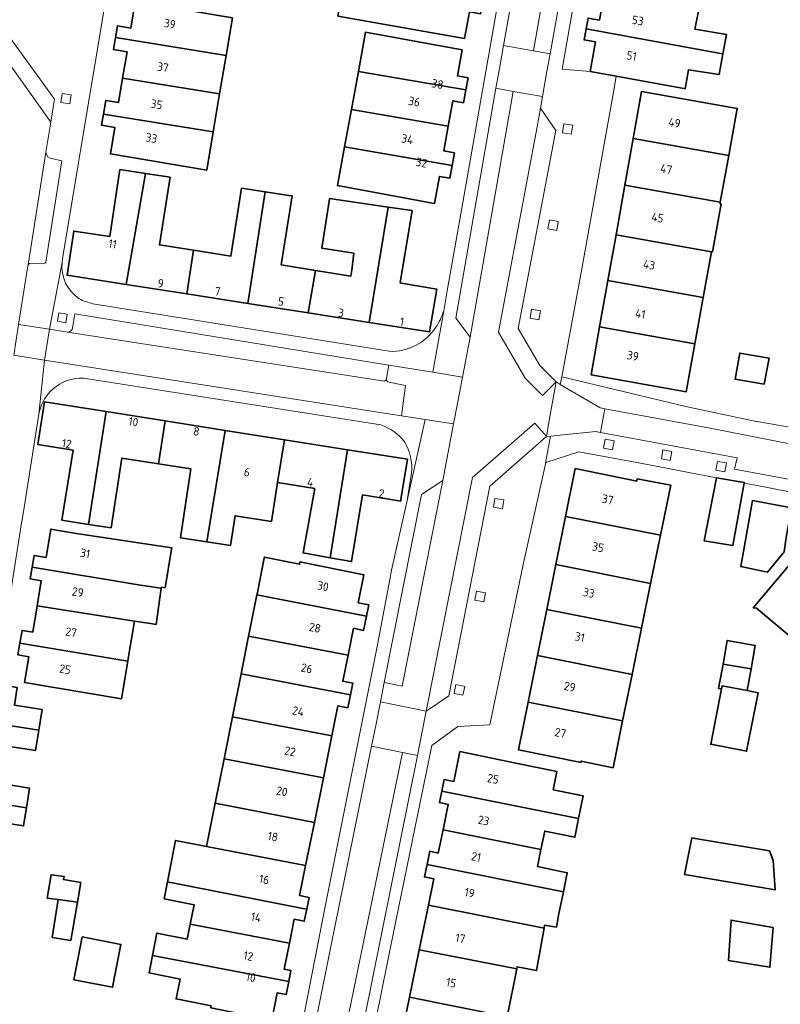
# Model space of a CAD drawing. Extents: x 151587 to 155483, y 462503 to 464608.
# Tile 103 of 236: x 153371 to 153451, y 463353 to 463457. Entities that reach past the tile are written whole.
import ezdxf
from ezdxf.enums import TextEntityAlignment as Align

# ---------------------------------------------------------------- set-up
doc = ezdxf.new("R2010")
doc.units = 0
doc.header["$LTSCALE"] = 0.5
for name, color, linetype, lineweight in [('B-RO-GR-GROENVOORZIENING-GV', 251, 'CONTINUOUS', 18), ('B-RO-OG-BEBOUWING-GV', 6, 'CONTINUOUS', 35), ('B-RO-OG-BEBOUWING-T18', 1, 'CONTINUOUS', 18), ('B-RO-VH-VERHARDING_BEDRIJFSVLOERPLAAT-GV', 251, 'CONTINUOUS', 18), ('B-RO-VH-VERHARDING_BETONSTRAATSTEEN-GV', 251, 'CONTINUOUS', 18), ('B-RO-VH-VERHARDING_STRAATBAKSTEEN-GV', 251, 'CONTINUOUS', 18), ('B-RO-VH-VERHARDING_TEGEL-GV', 251, 'CONTINUOUS', 18)]:
    doc.layers.add(name, color=color, linetype=linetype, lineweight=lineweight)
doc.styles.add('NLCS-ISO-M200-T18', font='NLCS-ISO.ttf', dxfattribs={"height": 0.36})

msp = doc.modelspace()

# ---------------------------------------------------------------- linework, layer by layer
at = {"layer": 'B-RO-GR-GROENVOORZIENING-GV', "flags": 128}
for points in [[(153375.295, 463448.566), (153376.246, 463448.432), (153376.381, 463449.383), (153375.43, 463449.517)], [(153428.417, 463446.323), (153428.251, 463445.377), (153429.197, 463445.211), (153429.363, 463446.157)], [(153426.881, 463436.163), (153426.716, 463435.217), (153427.662, 463435.05), (153427.827, 463435.996)], [(153425.005, 463426.73), (153424.839, 463425.784), (153425.785, 463425.617), (153425.951, 463426.563)], [(153374.933, 463425.456), (153375.821, 463425.311), (153375.966, 463426.199), (153375.077, 463426.344)], [(153432.768, 463412.996), (153432.602, 463412.05), (153433.548, 463411.883), (153433.714, 463412.829)], [(153438.873, 463411.874), (153438.707, 463410.928), (153439.653, 463410.761), (153439.819, 463411.707)], [(153444.621, 463410.662), (153444.455, 463409.716), (153445.401, 463409.549), (153445.567, 463410.495)], [(153421.137, 463406.754), (153420.971, 463405.808), (153421.917, 463405.641), (153422.083, 463406.587)], [(153419.174, 463396.934), (153419.012, 463395.987), (153419.958, 463395.823), (153420.121, 463396.77)], [(153417.013, 463387.086), (153416.82, 463386.146), (153417.76, 463385.951), (153417.954, 463386.892)]]:
    msp.add_lwpolyline(points, close=True, dxfattribs=at)
at = {"layer": 'B-RO-OG-BEBOUWING-GV', "flags": 128}
for points in [[(153404.558, 463457.685), (153407.736, 463457.126), (153417.937, 463455.332), (153418.434, 463458.158), (153419.611, 463457.951), (153419.84, 463459.254), (153405.287, 463461.833), (153404.912, 463459.699)], [(153430.76, 463456.342), (153445.154, 463453.724), (153445.203, 463453.716), (153445.581, 463455.762), (153442.257, 463456.303), (153442.615, 463458.23), (153432.658, 463460.042), (153432.168, 463457.273), (153430.969, 463457.491)], [(153393.407, 463457.495), (153383.145, 463459.229), (153382.674, 463456.423), (153381.277, 463456.658), (153381.072, 463455.435), (153392.741, 463453.527)], [(153406.722, 463451.842), (153418.062, 463449.893), (153418.296, 463451.163), (153417.171, 463451.37), (153417.675, 463454.115), (153407.484, 463455.988)], [(153445.203, 463453.716), (153445.154, 463453.724), (153430.76, 463456.342), (153430.55, 463455.185), (153431.767, 463454.963), (153431.2, 463451.847), (153433.948, 463451.347), (153441.084, 463450.049), (153441.231, 463450.019), (153441.581, 463452.033), (153444.797, 463451.519)], [(153392.741, 463453.527), (153381.072, 463455.435), (153380.857, 463454.153), (153382.287, 463453.913), (153381.822, 463451.144), (153392.06, 463449.47)], [(153406.722, 463451.842), (153405.985, 463447.832), (153416.205, 463446.062), (153416.699, 463448.747), (153417.814, 463448.542), (153418.062, 463449.893)], [(153391.39, 463445.475), (153392.06, 463449.47), (153381.822, 463451.144), (153381.389, 463448.565), (153380.04, 463448.791), (153379.795, 463447.331)], [(153435.734, 463444.775), (153445.818, 463442.973), (153446.711, 463447.947), (153436.62, 463449.746)], [(153391.39, 463445.475), (153379.795, 463447.331), (153379.6, 463446.169), (153381.003, 463445.933), (153380.534, 463443.142), (153390.712, 463441.434)], [(153405.261, 463443.887), (153416.608, 463441.915), (153416.852, 463443.241), (153415.725, 463443.448), (153416.205, 463446.062), (153405.985, 463447.832)], [(153434.853, 463439.832), (153444.931, 463438.031), (153445.818, 463442.973), (153435.734, 463444.775)], [(153416.608, 463441.915), (153405.261, 463443.887), (153404.507, 463439.785), (153414.558, 463437.938), (153414.767, 463437.9), (153415.293, 463440.761), (153416.36, 463440.564)], [(153382.185, 463429.354), (153384.223, 463441.079), (153381.541, 463441.502), (153380.469, 463434.419), (153376.67, 463434.994), (153375.963, 463430.328)], [(153389.315, 463432.964), (153385.711, 463433.533), (153386.837, 463440.667), (153384.223, 463441.079), (153382.185, 463429.354), (153388.59, 463428.351)], [(153389.315, 463432.964), (153388.59, 463428.351), (153395.027, 463427.343), (153396.873, 463439.141), (153394.39, 463439.533), (153393.256, 463432.342), (153390.177, 463432.828)], [(153401.425, 463426.342), (153402.171, 463430.839), (153398.55, 463431.427), (153399.731, 463438.697), (153399.36, 463438.748), (153396.873, 463439.141), (153395.027, 463427.343)], [(153434.853, 463439.832), (153433.92, 463434.601), (153443.993, 463432.805), (153444.101, 463432.79), (153445.013, 463437.862), (153444.904, 463437.88), (153444.931, 463438.031)], [(153409.863, 463437.52), (153403.679, 463438.423), (153403.639, 463438.162), (153402.868, 463433.18), (153406.246, 463432.639), (153406.029, 463430.855), (153405.927, 463430.229), (153402.171, 463430.839), (153401.425, 463426.342), (153407.856, 463425.335)], [(153409.863, 463437.52), (153407.856, 463425.335), (153414.239, 463424.336), (153414.991, 463428.866), (153411.268, 463429.484), (153411.143, 463429.505), (153412.382, 463437.152)], [(153443.993, 463432.805), (153433.92, 463434.601), (153433.056, 463429.757), (153443.123, 463427.958)], [(153443.123, 463427.958), (153433.056, 463429.757), (153432.187, 463424.881), (153442.248, 463423.083)], [(153432.187, 463424.881), (153431.283, 463419.81), (153441.339, 463418.017), (153442.248, 463423.083)], [(153450.072, 463421.557), (153446.991, 463422.098), (153446.49, 463419.328), (153449.558, 463418.827), (153449.804, 463420.134)], [(153375.412, 463404.452), (153378.217, 463404.005), (153380.076, 463415.919), (153373.585, 463416.947), (153372.866, 463412.434), (153376.59, 463411.841)], [(153380.604, 463403.625), (153381.732, 463410.987), (153385.602, 463410.394), (153386.32, 463414.931), (153380.076, 463415.919), (153378.217, 463404.005)], [(153385.602, 463410.394), (153389.041, 463409.867), (153387.926, 463402.585), (153390.719, 463402.157), (153392.636, 463413.931), (153386.32, 463414.931)], [(153398.177, 463408.412), (153398.914, 463412.937), (153392.636, 463413.931), (153390.719, 463402.157), (153393.214, 463401.775), (153393.695, 463404.916), (153397.529, 463404.31)], [(153403.721, 463400.481), (153405.555, 463411.886), (153398.914, 463412.937), (153398.177, 463408.412), (153402.106, 463407.791), (153400.878, 463400.995)], [(153411.181, 463406.458), (153411.209, 463406.627), (153411.909, 463410.88), (153405.555, 463411.886), (153403.721, 463400.481), (153405.997, 463400.069), (153407.159, 463407.121)], [(153428.595, 463404.825), (153438.619, 463402.875), (153439.692, 463408.138), (153436.152, 463408.814), (153436.104, 463408.581), (153429.621, 463409.894)], [(153444.536, 463408.917), (153444.501, 463408.735), (153443.238, 463402.27), (153446.238, 463401.756), (153447.408, 463408.17), (153447.441, 463408.353), (153447.456, 463408.431)], [(153448.346, 463406.534), (153447.48, 463401.753), (153447.08, 463399.541), (153449.924, 463398.941), (153451.667, 463401.109), (153451.895, 463402.623), (153452.442, 463405.754)], [(153438.619, 463402.875), (153428.595, 463404.825), (153427.567, 463399.749), (153437.576, 463397.767)], [(153372.278, 463399.466), (153383.725, 463397.587), (153385.903, 463397.281), (153385.91, 463397.334), (153385.936, 463397.37), (153386.314, 463397.316), (153386.992, 463401.379), (153387.018, 463401.532), (153376.719, 463403.083), (153374.245, 463403.5), (153373.741, 463400.511), (153372.489, 463400.722)], [(153454.326, 463402.177), (153448.401, 463395.172), (153448.747, 463395.143), (153452.494, 463392.002), (153459.86, 463400.711), (153455.887, 463404.04)], [(153395.993, 463396.545), (153407.568, 463394.297), (153407.809, 463395.489), (153406.7, 463395.714), (153407.297, 463398.665), (153400.549, 463400.031), (153400.509, 463399.787), (153396.792, 463400.546), (153396.771, 463400.441), (153396.011, 463396.634)], [(153372.278, 463399.466), (153372.072, 463398.244), (153373.238, 463398.048), (153372.794, 463395.408), (153383.09, 463393.783), (153384.763, 463393.519), (153385.362, 463393.438), (153385.903, 463397.281), (153383.725, 463397.587)], [(153437.576, 463397.767), (153427.567, 463399.749), (153426.61, 463395.025), (153436.614, 463393.048)], [(153405.622, 463390.183), (153406.197, 463393.027), (153407.267, 463392.81), (153407.568, 463394.297), (153395.993, 463396.545), (153395.188, 463392.515), (153395.126, 463392.206)], [(153372.794, 463395.408), (153372.325, 463392.622), (153371.205, 463392.81), (153370.978, 463391.463), (153382.374, 463389.568), (153382.417, 463389.821), (153383.09, 463393.783)], [(153425.621, 463390.137), (153435.617, 463388.159), (153436.614, 463393.048), (153426.61, 463395.025)], [(153405.622, 463390.183), (153395.126, 463392.206), (153394.328, 463388.211), (153405.867, 463385.998), (153406.115, 463387.222), (153405.066, 463387.434)], [(153382.374, 463389.568), (153370.978, 463391.463), (153370.768, 463390.214), (153371.915, 463390.021), (153371.458, 463387.309), (153381.704, 463385.584)], [(153445.217, 463389.252), (153448.176, 463388.759), (153448.609, 463391.224), (153445.67, 463391.754)], [(153435.617, 463388.159), (153425.621, 463390.137), (153424.627, 463385.227), (153434.615, 463383.25)], [(153445.059, 463386.632), (153445.122, 463386.956), (153447.769, 463386.443), (153448.176, 463388.759), (153445.217, 463389.252), (153444.75, 463386.672)], [(153358.233, 463384.581), (153372.988, 463382.274), (153373.336, 463384.442), (153370.394, 463384.922), (153370.696, 463386.77), (153360.352, 463388.459), (153359.898, 463385.626), (153358.438, 463385.86)], [(153403.916, 463381.664), (153404.56, 463384.849), (153405.592, 463384.64), (153405.867, 463385.998), (153394.328, 463388.211), (153393.422, 463383.677)], [(153447.769, 463386.443), (153445.122, 463386.956), (153445.059, 463386.632), (153443.923, 463380.77), (153447.712, 463380.036), (153448.91, 463386.222)], [(153424.627, 463385.227), (153423.609, 463380.201), (153430.226, 463378.862), (153430.255, 463379.004), (153433.606, 463378.301), (153434.615, 463383.25)], [(153358.233, 463384.581), (153358.027, 463383.292), (153359.444, 463383.064), (153359.002, 463380.307), (153369.343, 463378.654), (153369.658, 463380.588), (153372.639, 463380.101), (153372.988, 463382.274)], [(153403.916, 463381.664), (153393.422, 463383.677), (153392.537, 463379.246), (153403.017, 463377.222)], [(153359.002, 463380.307), (153358.562, 463377.56), (153357.142, 463377.788), (153356.925, 463376.435), (153371.672, 463374.067), (153372.002, 463376.126), (153369.01, 463376.616), (153369.074, 463377.007), (153369.343, 463378.654)], [(153429.961, 463372.931), (153430.451, 463375.323), (153427.289, 463375.97), (153427.683, 463377.897), (153423.324, 463378.789), (153417.439, 463379.994), (153416.797, 463376.859), (153415.773, 463377.069), (153415.517, 463375.821)], [(153403.017, 463377.222), (153392.537, 463379.246), (153391.602, 463374.564), (153402.065, 463372.517)], [(153357.68, 463372.178), (153368.068, 463370.536), (153368.081, 463370.617), (153368.409, 463372.625), (153371.363, 463372.143), (153371.64, 463373.87), (153371.672, 463374.067), (153356.925, 463376.435), (153356.758, 463375.396), (153358.16, 463375.171)], [(153415.517, 463375.821), (153415.271, 463374.618), (153416.209, 463374.426), (153415.658, 463371.732), (153425.992, 463369.664), (153426.396, 463371.605), (153429.555, 463370.947), (153429.961, 463372.931)], [(153402.065, 463372.517), (153391.602, 463374.564), (153390.686, 463369.976), (153401.142, 463367.954)], [(153413.963, 463368.076), (153428.363, 463365.194), (153428.776, 463367.211), (153425.619, 463367.87), (153425.992, 463369.664), (153415.658, 463371.732), (153415.156, 463369.28), (153414.248, 463369.466)], [(153401.142, 463367.954), (153390.686, 463369.976), (153389.252, 463370.253), (153387.405, 463370.61), (153386.563, 463366.258), (153400.841, 463363.426), (153401.256, 463363.342), (153401.511, 463364.605), (153400.505, 463364.808)], [(153450.118, 463369.508), (153442.28, 463370.834), (153441.929, 463370.888), (153441.145, 463367.023), (153450.739, 463365.4), (153450.523, 463368.508)], [(153414.114, 463363.793), (153426.315, 463361.352), (153426.368, 463361.649), (153427.633, 463361.465), (153427.896, 463362.909), (153428.363, 463365.194), (153413.963, 463368.076), (153413.694, 463366.764), (153414.681, 463366.562)], [(153375.013, 463364.391), (153377.046, 463364.112), (153377.406, 463366.186), (153375.572, 463366.475), (153375.655, 463366.806), (153374.261, 463366.992), (153373.861, 463364.504)], [(153386.563, 463366.258), (153386.204, 463364.461), (153389.37, 463363.828), (153388.96, 463361.777), (153399.444, 463359.771), (153399.947, 463362.292), (153401.001, 463362.082), (153401.256, 463363.342), (153400.841, 463363.426)], [(153377.046, 463364.112), (153375.013, 463364.391), (153374.392, 463360.361), (153376.344, 463360.062)], [(153426.315, 463361.352), (153414.114, 463363.793), (153413.146, 463359.062), (153423.431, 463357.055), (153423.475, 463357.273), (153425.507, 463356.867)], [(153450.479, 463361.417), (153446.062, 463362.198), (153445.792, 463357.941), (153450.154, 463357.218), (153450.168, 463357.216), (153450.511, 463361.411)], [(153384.976, 463358.46), (153399.367, 463355.725), (153399.596, 463356.872), (153398.893, 463357.013), (153399.444, 463359.771), (153388.96, 463361.777), (153388.644, 463360.195), (153385.45, 463360.833)], [(153377.558, 463360.429), (153376.678, 463355.896), (153380.759, 463355.103), (153381.639, 463359.636)], [(153413.146, 463359.062), (153412.119, 463354.046), (153422.417, 463351.985), (153423.431, 463357.055)], [(153399.367, 463355.725), (153384.976, 463358.46), (153384.61, 463356.627), (153387.882, 463355.973), (153387.463, 463353.875), (153391.182, 463353.132), (153391.142, 463352.932), (153397.575, 463351.647), (153398.149, 463354.522), (153399.089, 463354.334)], [(153412.119, 463354.046), (153411.105, 463349.092), (153421.425, 463347.026), (153422.417, 463351.985)]]:
    msp.add_lwpolyline(points, close=True, dxfattribs=at)
at = {"layer": 'B-RO-VH-VERHARDING_BEDRIJFSVLOERPLAAT-GV', "flags": 128}
for points in [[(153426.161, 463449.189), (153426.56, 463451.453), (153426.959, 463453.715), (153425.188, 463454.035), (153422.051, 463454.595), (153421.647, 463452.331), (153421.242, 463450.066), (153423.073, 463449.742)], [(153409.044, 463385.275), (153408.576, 463382.922), (153408.108, 463380.568), (153411.384, 463379.915), (153412.94, 463379.606), (153413.409, 463381.96), (153413.869, 463384.27)]]:
    msp.add_lwpolyline(points, close=True, dxfattribs=at)
at = {"layer": 'B-RO-VH-VERHARDING_BETONSTRAATSTEEN-GV', "flags": 128}
for points in [[(153425.188, 463454.035), (153427.286, 463465.951), (153430.771, 463485.275), (153439.944, 463538.035), (153436.847, 463538.591), (153434.807, 463526.815), (153431.825, 463510.222), (153430.058, 463500), (153425.709, 463475.067), (153422.051, 463454.595)], [(153441.713, 463537.715), (153439.944, 463538.035), (153430.771, 463485.275), (153427.286, 463465.951), (153425.188, 463454.035), (153426.959, 463453.715), (153432.542, 463484.962), (153435.159, 463500)], [(153366.602, 463457.213), (153374.231, 463446.475), (153374.624, 463448.909), (153368.687, 463457.098)], [(153427.593, 463419.044), (153426.171, 463417.626), (153424.339, 463419.466), (153421.499, 463424.306), (153425.597, 463445.999), (153425.948, 463447.981), (153426.161, 463449.189), (153423.073, 463449.742), (153418.508, 463423.782), (153417.708, 463419.564), (153417.211, 463416.946), (153416.771, 463414.617), (153415.642, 463408.653), (153411.344, 463386.915), (153409.446, 463387.293), (153409.044, 463385.275), (153413.869, 463384.27), (153418.779, 463408.942), (153425.344, 463414.684), (153426.566, 463413.288), (153426.971, 463415.564)], [(153418.508, 463423.782), (153423.073, 463449.742), (153421.242, 463450.066), (153416.993, 463425.798)], [(153425.948, 463447.981), (153425.597, 463445.999), (153421.499, 463424.306), (153424.339, 463419.466), (153426.171, 463417.626), (153427.593, 463419.044), (153425.869, 463420.776), (153423.571, 463424.691), (153427.565, 463445.627)], [(153371.839, 463431.419), (153371.995, 463431.577), (153373.308, 463431.513), (153373.605, 463431.581), (153373.72, 463431.697), (153375.412, 463442.422), (153374.158, 463442.671), (153373.936, 463442.822), (153373.767, 463443.079), (153373.724, 463443.328)], [(153413.869, 463384.27), (153416.278, 463385.887), (153420.584, 463408.053), (153426.566, 463413.288), (153425.344, 463414.684), (153418.779, 463408.942)], [(153415.642, 463408.653), (153413.395, 463407.15), (153409.446, 463387.293), (153411.344, 463386.915)], [(153396.161, 463305.989), (153397.931, 463314.577), (153399.646, 463314.235), (153403.535, 463333.124), (153401.824, 463333.479), (153411.384, 463379.915), (153408.108, 463380.568), (153403.814, 463359.419), (153393.183, 463306.538)], [(153403.535, 463333.124), (153406.377, 463346.925), (153412.94, 463379.606), (153411.384, 463379.915), (153401.824, 463333.479)]]:
    msp.add_lwpolyline(points, close=True, dxfattribs=at)
for points in [[(153370.83, 463425.117), (153371.807, 463431.317), (153371.839, 463431.419), (153373.724, 463443.328), (153374.231, 463446.475), (153366.602, 463457.213)], [(153376.015, 463424.318), (153409.486, 463419.142), (153409.66, 463419.276), (153409.944, 463420.835), (153376.79, 463426.234), (153376.545, 463424.76)], [(153461.776, 463409.504), (153454.837, 463411.101), (153454.954, 463411.994), (153443.846, 463414.15), (153432.722, 463416.215), (153432.282, 463413.713), (153446.709, 463411.029), (153446.443, 463409.837), (153461.81, 463406.973), (153462.436, 463406.617), (153480.441, 463391.669), (153480.949, 463390.955), (153487.616, 463372.775), (153490.331, 463373.633), (153493.107, 463364.566), (153494.573, 463360.073), (153495.235, 463356.606), (153495.276, 463356.39), (153495.533, 463355.043)]]:
    msp.add_lwpolyline(points, dxfattribs=at)
at = {"layer": 'B-RO-VH-VERHARDING_BETONSTRAATSTEEN-GV'}
msp.add_lwpolyline([(153376.545, 463424.76, -0.4033394), (153376.015, 463424.318)], format="xyb", dxfattribs=at)
at = {"layer": 'B-RO-VH-VERHARDING_STRAATBAKSTEEN-GV', "flags": 128}
for points in [[(153374.095, 463424.62), (153373.588, 463421.355), (153411.273, 463415.475), (153411.691, 463418.688), (153409.775, 463419.075), (153409.66, 463419.276), (153409.486, 463419.142), (153376.015, 463424.318), (153375.989, 463424.32)], [(153428.037, 463418.784), (153427.593, 463419.044), (153426.971, 463415.564), (153426.566, 463413.288), (153427.006, 463413.331), (153431.789, 463413.804), (153432.282, 463413.713), (153432.722, 463416.215), (153432.231, 463416.306)], [(153432.768, 463412.996), (153433.714, 463412.829), (153433.548, 463411.883), (153432.602, 463412.05)], [(153438.873, 463411.874), (153439.819, 463411.707), (153439.653, 463410.761), (153438.707, 463410.928)], [(153444.621, 463410.662), (153445.567, 463410.495), (153445.401, 463409.549), (153444.455, 463409.716)]]:
    msp.add_lwpolyline(points, close=True, dxfattribs=at)
for points in [[(153462.636, 463411.799), (153462.76, 463412.359), (153451.418, 463414.409), (153448.811, 463414.88), (153448.772, 463414.876), (153448.728, 463414.872), (153441.282, 463416.439), (153428.187, 463419.585), (153428.037, 463418.784), (153432.231, 463416.306), (153432.722, 463416.215), (153443.846, 463414.15), (153454.954, 463411.994), (153454.837, 463411.101), (153461.776, 463409.504)], [(153495.533, 463355.043), (153495.276, 463356.39), (153493.744, 463355.902), (153491.473, 463362.808), (153488.931, 463370.635), (153490.477, 463371.079), (153493.171, 463362.568), (153495.235, 463356.606), (153494.573, 463360.073), (153493.107, 463364.566), (153490.331, 463373.633), (153487.616, 463372.775), (153480.949, 463390.955), (153480.441, 463391.669), (153462.436, 463406.617), (153461.81, 463406.973), (153446.443, 463409.837), (153446.709, 463411.029), (153432.282, 463413.713), (153431.789, 463413.804), (153427.006, 463413.331), (153426.47, 463410.511), (153426.511, 463410.524), (153429.987, 463411.655)], [(153429.987, 463411.655), (153436.498, 463410.477), (153444.536, 463408.917), (153447.456, 463408.431), (153447.441, 463408.353), (153447.457, 463408.35), (153448.646, 463408.151), (153462.467, 463405.426), (153480.323, 463390.984), (153480.502, 463390.717), (153490.101, 463363.787), (153491.568, 463358.371)]]:
    msp.add_lwpolyline(points, dxfattribs=at)
at = {"layer": 'B-RO-VH-VERHARDING_TEGEL-GV', "flags": 128}
for points in [[(153435.286, 463542.631), (153435.637, 463539.622), (153432.135, 463520.528), (153428.63, 463500), (153417.624, 463437.398), (153417.415, 463436.208), (153416.094, 463428.672), (153415.722, 463426.551), (153414.584, 463420.076), (153417.708, 463419.564), (153418.508, 463423.782), (153416.993, 463425.798), (153421.242, 463450.066), (153421.647, 463452.331), (153422.051, 463454.595), (153425.709, 463475.067), (153430.058, 463500), (153431.825, 463510.222), (153434.807, 463526.815), (153436.847, 463538.591), (153436.965, 463539.27), (153437.09, 463539.98), (153436.25, 463542.386)], [(153375.295, 463448.566), (153375.43, 463449.517), (153376.381, 463449.383), (153376.246, 463448.432)], [(153428.417, 463446.323), (153429.363, 463446.157), (153429.197, 463445.211), (153428.251, 463445.377)], [(153426.881, 463436.163), (153427.827, 463435.996), (153427.662, 463435.05), (153426.716, 463435.217)], [(153425.005, 463426.73), (153425.951, 463426.563), (153425.785, 463425.617), (153424.839, 463425.784)], [(153374.933, 463425.456), (153375.077, 463426.344), (153375.966, 463426.199), (153375.821, 463425.311)], [(153373.588, 463421.355), (153374.095, 463424.62), (153370.83, 463425.117), (153370.575, 463423.488), (153370.319, 463421.864)], [(153413.753, 463415.088), (153416.771, 463414.617), (153417.211, 463416.946), (153417.708, 463419.564), (153414.584, 463420.076), (153409.944, 463420.835), (153409.66, 463419.276), (153409.775, 463419.075), (153411.691, 463418.688), (153411.273, 463415.475)], [(153421.137, 463406.754), (153422.083, 463406.587), (153421.917, 463405.641), (153420.971, 463405.808)], [(153419.174, 463396.934), (153420.121, 463396.77), (153419.958, 463395.823), (153419.012, 463395.987)], [(153417.013, 463387.086), (153417.954, 463386.892), (153417.76, 463385.951), (153416.82, 463386.146)]]:
    msp.add_lwpolyline(points, close=True, dxfattribs=at)
for points in [[(153432.542, 463484.962), (153426.959, 463453.715), (153426.56, 463451.453), (153426.161, 463449.189), (153425.948, 463447.981), (153427.565, 463445.627), (153423.571, 463424.691), (153425.869, 463420.776), (153427.593, 463419.044), (153428.037, 463418.784), (153428.187, 463419.585), (153430.303, 463430.982), (153433.753, 463450.257), (153433.948, 463451.347), (153431.2, 463451.847), (153428.216, 463452.082), (153431.02, 463468.019)], [(153375.481, 463432.054), (153377.174, 463442.234), (153377.389, 463443.501), (153379.83, 463458.202), (153379.833, 463458.226), (153378.418, 463458.47), (153371.342, 463459.817)], [(153365.172, 463458.828), (153366.602, 463457.213), (153368.687, 463457.098), (153374.624, 463448.909), (153374.231, 463446.475), (153373.724, 463443.328), (153373.767, 463443.079), (153373.936, 463442.822), (153374.158, 463442.671), (153375.412, 463442.422), (153373.72, 463431.697), (153373.605, 463431.581), (153373.308, 463431.513), (153371.995, 463431.577), (153371.839, 463431.419), (153371.807, 463431.317), (153370.83, 463425.117), (153374.095, 463424.62), (153375.428, 463431.675)], [(153375.428, 463431.675), (153374.095, 463424.62), (153375.989, 463424.32), (153376.015, 463424.318)], [(153376.545, 463424.76), (153376.79, 463426.234), (153409.944, 463420.835), (153414.584, 463420.076), (153415.722, 463426.551)], [(153409.952, 463422.285), (153378.686, 463427.316)], [(153368.873, 463389.764), (153371.119, 463403.914), (153371.311, 463405.126), (153372.981, 463415.636), (153373.588, 463421.355), (153370.319, 463421.864)], [(153411.273, 463415.475), (153373.588, 463421.355), (153372.981, 463415.636)], [(153378.156, 463419.386), (153409.071, 463414.513)], [(153392.928, 463305.27), (153393.183, 463306.538), (153403.814, 463359.419), (153408.108, 463380.568), (153408.576, 463382.922), (153409.044, 463385.275), (153409.446, 463387.293), (153413.395, 463407.15), (153415.642, 463408.653), (153416.771, 463414.617), (153413.753, 463415.088), (153411.855, 463406.528), (153411.852, 463406.509), (153410.226, 463399.182), (153410.032, 463398.166), (153408.72, 463391.29), (153403.195, 463363.653), (153400.746, 463351.005), (153397.347, 463334.962), (153397.477, 463334.852), (153394.93, 463322.289), (153393.338, 463314.543), (153392.204, 463308.996)], [(153412.324, 463409.397), (153411.855, 463406.528), (153413.753, 463415.088), (153411.273, 463415.475)], [(153426.566, 463413.288), (153420.584, 463408.053), (153416.278, 463385.887), (153413.869, 463384.27), (153413.409, 463381.96), (153412.94, 463379.606), (153406.377, 463346.925), (153403.535, 463333.124), (153399.646, 463314.235), (153397.883, 463305.671), (153397.53, 463303.959)], [(153399.378, 463305.597), (153402.043, 463319.468), (153410.346, 463360.538), (153414.487, 463380.656), (153417.206, 463382.666), (153420.587, 463382.821), (153424.129, 463399.769), (153426.511, 463410.524), (153426.47, 463410.511), (153427.006, 463413.331), (153426.566, 463413.288)]]:
    msp.add_lwpolyline(points, dxfattribs=at)
at = {"layer": 'B-RO-VH-VERHARDING_TEGEL-GV'}
for points in [[(153377.248, 463427.827, -0.2765833), (153375.428, 463431.675)], [(153375.428, 463431.675, -0.0236531), (153375.481, 463432.054)], [(153378.686, 463427.316, -0.05783), (153377.248, 463427.827)], [(153415.722, 463426.551, -0.0730593), (153414.892, 463424.824)], [(153376.015, 463424.318, 0.4033394), (153376.545, 463424.76)], [(153414.892, 463424.824, -0.2654001), (153409.952, 463422.285)], [(153372.981, 463415.636, -0.4142423), (153378.156, 463419.386)], [(153409.071, 463414.513, -0.1469853), (153411.575, 463412.731)], [(153411.575, 463412.731, -0.1652807), (153412.324, 463409.397)]]:
    msp.add_lwpolyline(points, format="xyb", dxfattribs=at)

# ---------------------------------------------------------------- texts
at = {"layer": 'B-RO-OG-BEBOUWING-T18', "style": 'NLCS-ISO-M200-T18'}
for s, rotation, p in [('53', 350, (153436.222, 463457.228)), ('39', 350.4, (153386.808, 463456.889)), ('51', 349.7, (153435.566, 463453.495)), ('37', 350.4, (153386.073, 463452.302)), ('38', 349.6, (153415.07, 463450.527)), ('36', 349.6, (153412.617, 463448.667)), ('35', 350.4, (153385.414, 463448.379)), ('49', 349.9, (153440.093, 463446.433)), ('33', 350.4, (153384.871, 463444.815)), ('34', 349.6, (153411.888, 463444.699)), ('32', 349.6, (153413.379, 463442.222)), ('47', 349.9, (153439.22, 463441.538)), ('45', 349.9, (153438.306, 463436.413)), ('11', 351.1, (153380.76, 463433.626)), ('43', 349.9, (153437.417, 463431.426)), ('9', 351, (153385.842, 463429.463)), ('7', 351.1, (153391.843, 463428.624)), ('5', 351.1, (153398.547, 463427.552)), ('3', 350.8, (153404.869, 463426.348)), ('41', 349.9, (153436.493, 463426.242)), ('1', 350.6, (153411.323, 463425.42)), ('39', 349.9, (153435.702, 463421.809)), ('10', 351.3, (153382.961, 463414.845)), ('8', 351.3, (153389.616, 463413.826)), ('12', 351, (153375.926, 463412.526)), ('6', 351, (153394.95, 463409.515)), ('4', 351, (153401.647, 463408.455)), ('2', 351, (153409.171, 463407.264)), ('37', 348.6, (153433.041, 463406.628)), ('31', 350.4, (153377.871, 463400.949)), ('35', 348.6, (153432.022, 463401.596)), ('29', 350.4, (153377.093, 463396.85)), ('30', 348.6, (153402.976, 463397.477)), ('33', 348.5, (153431.045, 463396.771)), ('27', 350.4, (153376.38, 463392.613)), ('28', 348.6, (153402.128, 463393.087)), ('31', 348.6, (153430.099, 463392.101)), ('25', 350.4, (153375.749, 463388.704)), ('26', 348.6, (153401.261, 463388.8)), ('29', 348.6, (153429.037, 463386.852)), ('24', 348.6, (153400.362, 463384.27)), ('27', 348.5, (153428.05, 463381.979)), ('22', 348.6, (153399.505, 463380.032)), ('25', 348.4, (153420.934, 463377.125)), ('20', 348.6, (153398.648, 463375.8)), ('23', 348.5, (153419.945, 463372.73)), ('18', 348.6, (153397.682, 463371.024)), ('21', 348.4, (153419.158, 463368.886)), ('16', 348.6, (153396.766, 463366.497)), ('19', 348.4, (153418.462, 463365.086)), ('14', 348.7, (153395.911, 463362.505)), ('17', 348.5, (153417.479, 463360.282)), ('12', 348.7, (153395.093, 463358.407)), ('10', 348.7, (153395.361, 463356.168)), ('15', 348.4, (153416.517, 463355.583))]:
    msp.add_text(s, height=0.9, rotation=rotation, dxfattribs=at).set_placement(p, align=Align.MIDDLE)

doc.saveas('drawing.dxf')
